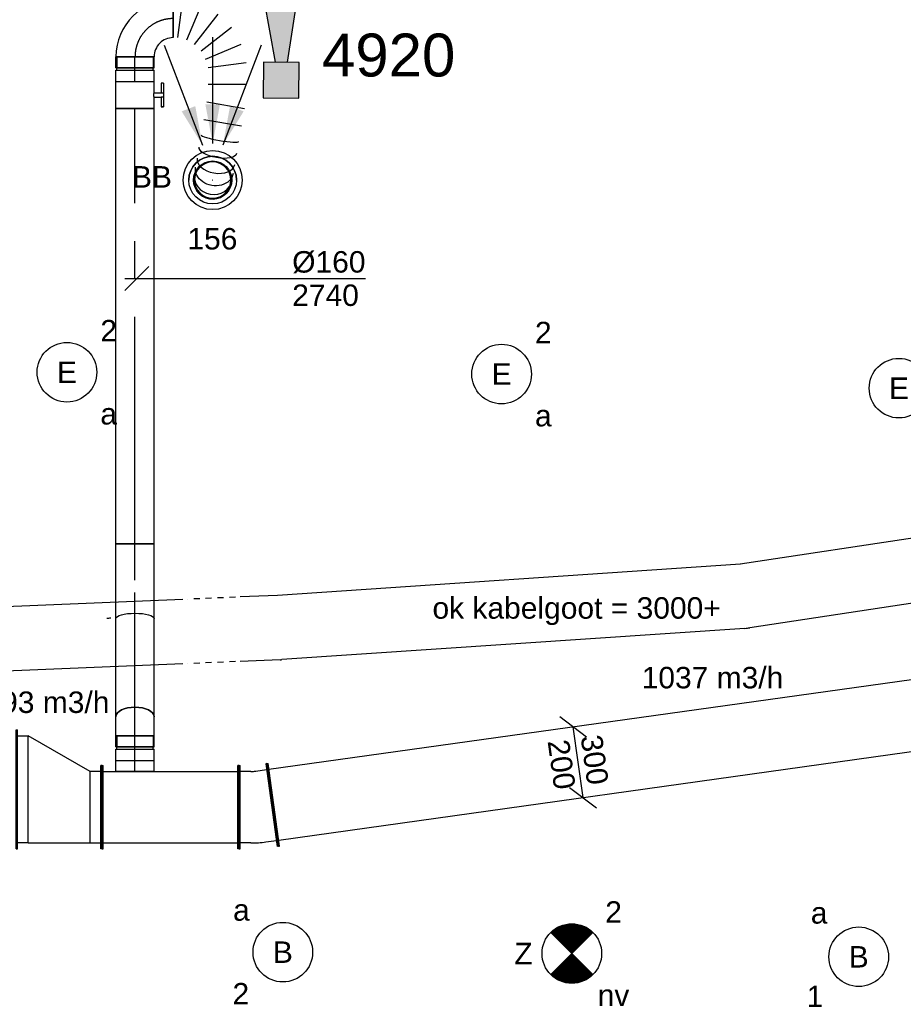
# Model space of a CAD drawing. Extents: x -329828 to 339781, y -55429 to 69176.
# Tile 109 of 140: x 25455 to 29161, y 16846 to 20976. Entities that reach past the tile are written whole.
import ezdxf
from ezdxf.enums import TextEntityAlignment as Align

# ---------------------------------------------------------------- set-up
doc = ezdxf.new("R2010")
doc.units = 0
doc.header["$LTSCALE"] = 50
for name, pattern in [('2322109', [10, 5, -2, 1, -2]), ('CENTER2', [28.575000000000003, 19.05, -3.175, 3.175, -3.175]), ('STREEPJES', [0.1, 0.05, -0.05])]:
    doc.linetypes.add(name, pattern=pattern)
doc.layers.get('0').update_dxf_attribs({"linetype": 'CONTINUOUS'})
for name, color, linetype in [('brandmeldserienummers', 1, 'CONTINUOUS'), ('EL6131--', 2, 'CONTINUOUS'), ('EL6222--', 3, 'CONTINUOUS'), ('EL6311--', 3, 'CONTINUOUS'), ('EL6350--', 3, 'CONTINUOUS'), ('EL6511--', 3, 'CONTINUOUS'), ('EM6131--', 1, 'CONTINUOUS'), ('lMcht retour bestaand_PR', 1, 'CONTINUOUS'), ('WL570---_RETOUR', 112, 'CONTINUOUS'), ('WL570---_RETOUR_HL', 8, 'CONTINUOUS'), ('WL570---_RETOUR_RST', 2, 'CONTINUOUS'), ('WL570---_RETOUR_RST_HL', 1, 'CONTINUOUS'), ('WM570---_RETOUR', 1, 'CONTINUOUS'), ('WM570---_RETOUR_PR', 1, 'CONTINUOUS'), ('WM570---_RETOUR_RST_PR', 1, 'CONTINUOUS'), ('WM570---_TOEVOER', 1, 'CONTINUOUS')]:
    doc.layers.add(name, color=color, linetype=linetype)
doc.styles.add('BURO-018', font='ARIAL.TTF', dxfattribs={"height": 90})

# ---------------------------------------------------------------- blocks, each defined once
blk = doc.blocks.new('1115B3A')
at = {"color": 0, "linetype": 'Continuous'}
blk.add_circle((0, 0), 2.5, dxfattribs=at)
at = {"color": 0, "linetype": 'Continuous', "style": 'BURO-018'}
for tag, p in [('E_GKAST', (0, 8)), ('E_GROEP', (0, 5)), ('E_SGROEP', (4.5, 5)), ('E_ARMCODE', (0, 0)), ('E_SLET', (4.5, -1))]:
    blk.add_attdef(tag, text='', height=1.8, dxfattribs=at).set_placement(p, align=Align.MIDDLE)
blk = doc.blocks.new('E00018')
at = {"color": 0, "linetype": 'Continuous'}
for p, q in [((-1.767766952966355, -1.767766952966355), (1.767766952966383, 1.767766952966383)), ((1.767766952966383, -1.767766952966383), (-1.767766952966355, 1.767766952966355))]:
    blk.add_line(p, q, dxfattribs=at)
at = {"color": 0, "linetype": 'Continuous', "const_width": 2.5}
for points in [[(-0.8838834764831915, 0.8838834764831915, -0.1989123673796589), (0, 1.25, -0.1989123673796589), (0.8838834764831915, 0.8838834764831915, -1)], [(-0.8838834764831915, -0.8838834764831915, 0.1989123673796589), (0, -1.25, 0.1989123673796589), (0.8838834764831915, -0.8838834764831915, 1)]]:
    blk.add_lwpolyline(points, format="xyb", dxfattribs=at)
blk = doc.blocks.new('1115B3A-NO1')
at = {"color": 0, "linetype": 'Continuous'}
blk.add_circle((0, 0), 2.5, dxfattribs=at)
at = {"color": 0, "zscale": 50}
blk.add_blockref('E00018', (0, 0), dxfattribs=at)
at = {"color": 0, "linetype": 'Continuous', "style": 'BURO-018'}
for tag, p in [('E_GKAST', (0, 8)), ('E_GROEP', (0, 5)), ('E_SGROEP', (4.5, 5)), ('E_ARMCODE', (0, 0)), ('E_SLET', (4.5, -1))]:
    blk.add_attdef(tag, text='', height=1.8, dxfattribs=at).set_placement(p, align=Align.MIDDLE)
blk = doc.blocks.new('E00028')
at = {"color": 0, "linetype": 'Continuous'}
for p, q in [((1.5, 11), (-1.5, 9.267949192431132)), ((1.5, 11), (0.5, 4)), ((-0.5, 4), (-1.5, 9.267949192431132)), ((-1.5, 4), (-1.5, 1)), ((1.5, 4), (-1.5, 4)), ((1.5, 1), (1.5, 4)), ((-1.5, 1), (1.5, 1))]:
    blk.add_line(p, q, dxfattribs=at)
for points in [[(-1.5, 9.267949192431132), (1.5, 11), (-0.5, 4), (0.5, 4)], [(-1.5, 4), (1.5, 4), (-1.5, 1), (1.5, 1)]]:
    blk.add_solid(points, dxfattribs=at)
at = {"color": 0, "linetype": 'Continuous', "style": 'BURO-018'}
blk.add_attdef('E_TEXT1', text='', height=1.8, dxfattribs=at).set_placement((0, 13.5), align=Align.MIDDLE)
at = {"color": 0, "linetype": 'Continuous', "style": 'BURO-018', "flags": 1}
blk.add_attdef('E_MATCODE', (0, 0), '', height=1.799999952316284, dxfattribs=at)
blk = doc.blocks.new('*U135')
at = {"color": 0, "ltscale": 10}
blk.add_arc((-4.124623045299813, 134.9999999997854, -2730), 269.9999999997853, 269.9999999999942, 273.5000000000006, dxfattribs=at)
at = {"layer": 'EM6131--', "color": 1, "style": 'BURO-018'}
blk.add_attdef('POSNR', text='', height=90, dxfattribs=at).set_placement((0, 0), align=Align.MIDDLE)
blk = doc.blocks.new('*U327')
at = {"color": 0, "ltscale": 10}
for p, q in [((7.275957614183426e-12, 175.0000000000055, -3000), (5.000000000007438, 175.0000000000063, -3000)), ((3.637978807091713e-12, -174.9999999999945, -3000), (3.32711636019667e-12, 175.0000000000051, -3000)), ((5.000000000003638, -174.9999999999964, -3000), (5.000000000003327, 175.0000000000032, -3000)), ((5.000000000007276, 150.0000000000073, -3000), (5442.26987881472, 150.0000000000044, -3000)), ((5.000000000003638, -150, -3000), (5442.26987881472, -150.0000000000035, -3000)), ((3.637978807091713e-12, -174.9999999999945, -3000), (5.0000000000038, -174.9999999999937, -3000))]:
    blk.add_line(p, q, dxfattribs=at)
at = {"layer": 'WM570---_RETOUR_PR', "color": 1, "style": 'BURO-018'}
blk.add_attdef('POSNR', text='', height=90, dxfattribs=at).set_placement((0, 0), align=Align.MIDDLE)
blk = doc.blocks.new('*U328')
at = {"layer": 'WM570---_RETOUR', "color": 0, "ltscale": 10}
for p, q in [((-77.25032941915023, 191.1344725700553), (35.65026644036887, 105.9672520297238)), ((20.80003148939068, -148.5508622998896), (-20.80003148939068, 148.5508622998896)), ((-35.65026644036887, -105.9672520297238), (77.25032941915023, -191.1344725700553))]:
    blk.add_line(p, q, dxfattribs=at)
at = {"layer": 'WM570---_RETOUR', "color": 0, "style": 'BURO-018'}
for s, p in [('200', (-128.4334093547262, 87.92744898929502)), ('200', (-128.4334093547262, 87.92744898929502)), ('300', (10.21406212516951, 107.3408117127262))]:
    blk.add_text(s, height=90, rotation=277.9707114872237, dxfattribs=at).set_placement(p)
blk = doc.blocks.new('*U469')
at = {"color": 0, "ltscale": 10}
for p, q in [((-70.97999999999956, 175, -3000), (-65.97999999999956, 175, -3000)), ((-70.97999999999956, -175, -3000), (-70.97999999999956, 175, -3000)), ((-65.97999999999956, -175, -3000), (-65.97999999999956, 175, -3000)), ((45.93393485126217, 183.175418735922, -3000), (40.98259450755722, 182.4795532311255, -3000)), ((40.98259450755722, 182.4795532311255, -3000), (89.69317984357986, -164.1142708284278, -3000)), ((45.93393485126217, 183.175418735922, -3000), (94.6445201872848, -163.4184053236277, -3000)), ((-20.97999999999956, 150, -3000), (-65.97999999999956, 150, -3000)), ((-0.1001410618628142, 151.4600619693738, -3000), (44.46192203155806, 157.7228515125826, -3000)), ((-20.97999999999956, -150, -3000), (-65.97999999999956, -150, -3000)), ((41.65178922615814, -145.6203586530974, -3000), (86.21385231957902, -139.3575691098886, -3000)), ((94.6445201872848, -163.4184053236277, -3000), (89.69317984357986, -164.1142708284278, -3000)), ((-70.97999999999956, -175, -3000), (-65.97999999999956, -175, -3000))]:
    blk.add_line(p, q, dxfattribs=at)
for radius, end in [(150.0279780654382, 278.0000000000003), (450.0279780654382, 277.9999999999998)]:
    blk.add_arc((-20.97999999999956, 300.0279780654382, -3000), radius, 270, end, dxfattribs=at)
at = {"layer": 'WM570---_RETOUR_PR', "color": 1, "style": 'BURO-018'}
blk.add_attdef('POSNR', text='', height=90, dxfattribs=at).set_placement((0, 0), align=Align.MIDDLE)
blk = doc.blocks.new('*U470')
at = {"color": 0, "ltscale": 10}
for p, q in [((-50, 250, -3000), (-45, 250, -3000)), ((-50, -250, -3000), (-50, 250, -3000)), ((-45, -250, -3000), (-45, 250, -3000)), ((-45, 225, -3000), (0, 225, -3000)), ((0, -225, -3000), (0, 225, -3000)), ((259.8076211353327, 75, -3000), (0, 225, -3000)), ((309.8076211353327, 100, -3000), (304.8076211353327, 100, -3000)), ((304.8076211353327, -250, -3000), (304.8076211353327, 100, -3000)), ((309.8076211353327, -250, -3000), (309.8076211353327, 100, -3000)), ((304.8076211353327, 75, -3000), (259.8076211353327, 75, -3000)), ((259.8076211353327, -225, -3000), (259.8076211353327, 75, -3000)), ((0, -225, -3000), (-45, -225, -3000)), ((0, -225, -3000), (259.8076211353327, -225, -3000)), ((259.8076211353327, -225, -3000), (304.8076211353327, -225, -3000)), ((-50, -250, -3000), (-45, -250, -3000)), ((309.8076211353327, -250, -3000), (304.8076211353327, -250, -3000))]:
    blk.add_line(p, q, dxfattribs=at)
at = {"layer": 'WM570---_RETOUR_PR', "color": 1, "style": 'BURO-018'}
blk.add_attdef('POSNR', text='', height=90, dxfattribs=at).set_placement((0, 0), align=Align.MIDDLE)
blk = doc.blocks.new('*U607')
at = {"color": 0, "ltscale": 10}
for p, q in [((-51.69999999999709, 80, -2740.399999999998), (-4.999999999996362, 79.99999999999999, -2740.399999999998)), ((-51.69999999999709, 80, -2740.399999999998), (-51.69999999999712, -80, -2740.399999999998)), ((-4.999999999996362, 80, -2740.399999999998), (-4.999999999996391, -80, -2740.399999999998)), ((-4.999999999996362, 76, -2740.399999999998), (5.000000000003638, 76, -2740.399999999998)), ((5.000000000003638, 80, -2740.399999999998), (51.70000000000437, 79.99999999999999, -2740.399999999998)), ((5.000000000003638, 80, -2740.399999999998), (5.000000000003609, -80, -2740.399999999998)), ((51.70000000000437, 80, -2740.399999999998), (51.70000000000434, -80, -2740.399999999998)), ((-51.69999999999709, -80, -2740.399999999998), (-4.999999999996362, -80.00000000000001, -2740.399999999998)), ((-4.999999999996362, -76, -2740.399999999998), (5.000000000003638, -76, -2740.399999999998)), ((5.000000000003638, -80, -2740.399999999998), (51.70000000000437, -80.00000000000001, -2740.399999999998))]:
    blk.add_line(p, q, dxfattribs=at)
at = {"layer": 'WL570---_RETOUR_HL', "linetype": 'CENTER2'}
blk.add_line((-51.69999999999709, 0, -2740.399999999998), (51.70000000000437, -1.899427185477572e-14, -2740.399999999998), dxfattribs=at)
at = {"layer": 'WM570---_RETOUR_PR', "color": 1, "style": 'BURO-018'}
blk.add_attdef('POSNR', text='', height=90, dxfattribs=at).set_placement((0, 0), align=Align.MIDDLE)
blk = doc.blocks.new('*U617')
at = {"color": 0, "ltscale": 10}
blk.add_arc((-5.304164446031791, -135.0000000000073, -2730), 270.0000000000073, 85.50000000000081, 90.00000000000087, dxfattribs=at)
at = {"layer": 'EM6131--', "color": 1, "style": 'BURO-018'}
blk.add_attdef('POSNR', text='', height=90, dxfattribs=at).set_placement((0, 0), align=Align.MIDDLE)
blk = doc.blocks.new('*U618')
at = {"color": 0, "ltscale": 10}
for p, q in [((0, 134.9999999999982, -2730), (3011.366148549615, 134.9999999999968, -2730)), ((0, -135.0000000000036, -2730), (3011.366148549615, -135.000000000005, -2730))]:
    blk.add_line(p, q, dxfattribs=at)
at = {"layer": 'EM6131--', "color": 1, "style": 'BURO-018'}
blk.add_attdef('POSNR', text='', height=90, dxfattribs=at).set_placement((0, 0), align=Align.MIDDLE)
blk = doc.blocks.new('*U619')
at = {"color": 0, "ltscale": 10}
blk.add_arc((-1.76724680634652, -134.9999999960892, -2730), 269.9999999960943, 88.50000000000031, 90.00000000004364, dxfattribs=at)
at = {"layer": 'EM6131--', "color": 1, "style": 'BURO-018'}
blk.add_attdef('POSNR', text='', height=90, dxfattribs=at).set_placement((0, 0), align=Align.MIDDLE)
blk = doc.blocks.new('*U620')
at = {"color": 0, "ltscale": 10}
for p, q in [((3.637978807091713e-12, 134.9999999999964, -2730), (1945.261807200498, 134.9999999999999, -2730)), ((0, -134.9999999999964, -2730), (1945.261807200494, -134.9999999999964, -2730))]:
    blk.add_line(p, q, dxfattribs=at)
at = {"layer": 'EM6131--', "color": 1, "style": 'BURO-018'}
blk.add_attdef('POSNR', text='', height=90, dxfattribs=at).set_placement((0, 0), align=Align.MIDDLE)
blk = doc.blocks.new('*U1238')
at = {"color": 2, "ltscale": 10}
for p, q in [((-57.24999999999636, 80, -2740.399999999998), (57.25000000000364, 79.99999999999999, -2740.399999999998)), ((-57.24999999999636, -80, -2740.399999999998), (-57.24999999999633, 80, -2740.399999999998)), ((57.25000000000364, 80, -2740.399999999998), (57.25000000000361, -80, -2740.399999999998)), ((-57.24999999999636, -80, -2740.399999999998), (-9.541666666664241, -80.00000000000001, -2740.399999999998)), ((-9.541666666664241, -80, -2740.399999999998), (-9.541666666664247, -109.3333333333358, -2740.399999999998)), ((9.541666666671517, -80, -2740.399999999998), (9.54166666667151, -120, -2740.399999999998)), ((9.541666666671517, -80, -2740.399999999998), (57.25000000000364, -80.00000000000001, -2740.399999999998)), ((-50.2466210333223, -109.3333333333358, -2740.399999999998), (-50.2466210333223, -120.0000000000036, -2740.399999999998)), ((-48.91328769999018, -109.3333333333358, -2740.399999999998), (-50.2466210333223, -109.3333333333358, -2740.399999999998)), ((-50.2466210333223, -120.0000000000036, -2740.399999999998), (-48.91328769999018, -120, -2740.399999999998)), ((-7.515583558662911, -109.3333333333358, -2740.399999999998), (-48.91328769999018, -109.3333333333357, -2740.399999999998)), ((-48.91328769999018, -120, -2740.399999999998), (-48.91328769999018, -109.3333333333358, -2740.399999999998)), ((-7.515583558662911, -120, -2740.399999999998), (-48.91328769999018, -120, -2740.399999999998)), ((-7.515583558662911, -109.3333333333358, -2740.399999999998), (-7.515583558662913, -120, -2740.399999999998)), ((9.541666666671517, -120, -2740.399999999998), (-7.515583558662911, -120, -2740.399999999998)), ((50.24662103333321, -109.3333333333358, -2740.399999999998), (9.541666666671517, -109.3333333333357, -2740.399999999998)), ((50.24662103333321, -120, -2740.399999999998), (9.541666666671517, -120, -2740.399999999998)), ((50.24662103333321, -120, -2740.399999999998), (50.24662103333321, -109.3333333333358, -2740.399999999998))]:
    blk.add_line(p, q, dxfattribs=at)
blk.add_spline([(-9.492711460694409, -79.9941758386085, -2740.399999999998), (-9.346348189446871, -79.97693931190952, -2740.399999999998), (-9.1040787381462, -79.9489890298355, -2740.399999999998), (-8.768389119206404, -79.91145878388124, -2740.399999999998), (-8.342723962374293, -79.86587281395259, -2740.399999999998), (-7.831451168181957, -79.81408537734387, -2740.399999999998), (-7.239817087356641, -79.75820677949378, -2740.399999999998), (-6.573892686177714, -79.70051858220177, -2740.399999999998), (-5.840511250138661, -79.6433811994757, -2740.399999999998), (-5.047198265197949, -79.58913749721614, -2740.399999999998), (-4.202094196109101, -79.5400162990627, -2740.399999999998), (-3.313870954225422, -79.49803983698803, -2740.399999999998), (-2.391642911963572, -79.46493914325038, -2740.399999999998), (-1.444873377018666, -79.44208114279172, -2740.399999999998), (-0.4832774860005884, -79.43041076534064, -2740.399999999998), (0.4832774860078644, -79.43041076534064, -2740.399999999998), (1.444873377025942, -79.44208114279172, -2740.399999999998), (2.391642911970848, -79.46493914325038, -2740.399999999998), (3.313870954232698, -79.49803983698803, -2740.399999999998), (4.202094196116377, -79.5400162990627, -2740.399999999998), (5.047198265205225, -79.58913749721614, -2740.399999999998), (5.840511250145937, -79.6433811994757, -2740.399999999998), (6.57389268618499, -79.70051858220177, -2740.399999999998), (7.239817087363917, -79.75820677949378, -2740.399999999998), (7.831451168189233, -79.81408537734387, -2740.399999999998), (8.34272396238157, -79.86587281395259, -2740.399999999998), (8.76838911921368, -79.91145878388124, -2740.399999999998), (9.104078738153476, -79.9489890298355, -2740.399999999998), (9.346348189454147, -79.97693931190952, -2740.399999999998), (9.492711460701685, -79.9941758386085, -2740.399999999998), (9.541666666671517, -80, -2740.399999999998)], degree=3, dxfattribs=at)
at = {"layer": 'WL570---_RETOUR', "color": 1, "style": 'BURO-018'}
blk.add_attdef('I', text='', height=90, dxfattribs=at).set_placement((0, 0), align=Align.MIDDLE)
at = {"layer": 'WM570---_RETOUR_PR', "color": 1, "style": 'BURO-018'}
blk.add_attdef('POSNR', text='', height=90, dxfattribs=at).set_placement((0, 0), align=Align.MIDDLE)
blk = doc.blocks.new('*U1239')
at = {"layer": 'WM570---_RETOUR', "color": 0, "ltscale": 10}
for p, q in [((-50, -50), (50, 50)), ((-50, 0), (959.0631700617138, 0))]:
    blk.add_line(p, q, dxfattribs=at)
at = {"layer": 'WM570---_RETOUR', "color": 0, "style": 'BURO-018'}
for s, p in [('%%c160', (651.4915465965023, 25)), ('2740', (651.4915465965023, -115))]:
    blk.add_text(s, height=90, dxfattribs=at).set_placement(p)
blk = doc.blocks.new('*U1289')
at = {"color": 0, "ltscale": 10}
for p, q in [((0, 175, -3000), (5, 175, -3000)), ((0, -175, -3000), (0, 175, -3000)), ((5, -175, -3000), (5, 175, -3000)), ((574.2930557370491, 175, -3000), (569.2930557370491, 175, -3000)), ((569.2930557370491, -175, -3000), (569.2930557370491, 175, -3000)), ((574.2930557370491, -175, -3000), (574.2930557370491, 175, -3000)), ((5, 150, -3000), (569.2930557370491, 150, -3000)), ((5, -150, -3000), (569.2930557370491, -150, -3000)), ((0, -175, -3000), (5, -175, -3000)), ((574.2930557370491, -175, -3000), (569.2930557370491, -175, -3000))]:
    blk.add_line(p, q, dxfattribs=at)
at = {"layer": 'lMcht retour bestaand_PR', "color": 1, "linetype": '2322109', "style": 'BURO-018'}
blk.add_attdef('POSNR', text='', height=90, dxfattribs=at).set_placement((0, 0), align=Align.MIDDLE)
blk = doc.blocks.new('*U1290')
at = {"color": 0, "ltscale": 10}
for p, q in [((3.637978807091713e-12, 80, -3000), (46.20000000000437, 79.99999999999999, -3000)), ((3.637978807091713e-12, -80, -3000), (3.66737033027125e-12, 80, -3000)), ((46.20000000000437, 80, -3000), (46.20000000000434, -80, -3000)), ((3.637978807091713e-12, -80, -3000), (46.20000000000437, -80.00000000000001, -3000))]:
    blk.add_line(p, q, dxfattribs=at)
at = {"layer": 'WL570---_RETOUR_HL', "linetype": 'CENTER2'}
blk.add_line((3.637978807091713e-12, 0, -3000), (46.20000000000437, -8.486802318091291e-15, -3000), dxfattribs=at)
at = {"layer": 'WM570---_RETOUR_PR', "color": 1, "linetype": '2322109', "style": 'BURO-018'}
blk.add_attdef('POSNR', text='', height=90, dxfattribs=at).set_placement((0, 0), align=Align.MIDDLE)
blk = doc.blocks.new('*U1291')
at = {"color": 0, "ltscale": 10}
for p, q in [((-51.69999999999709, 80, -3000), (-4.999999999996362, 79.99999999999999, -3000)), ((-51.69999999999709, 80, -3000), (-51.69999999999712, -80, -3000)), ((-4.999999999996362, 80, -3000), (-4.999999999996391, -80, -3000)), ((-4.999999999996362, 76, -3000), (5.000000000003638, 76, -3000)), ((5.000000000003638, 80, -3000), (51.70000000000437, 79.99999999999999, -3000)), ((5.000000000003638, 80, -3000), (5.000000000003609, -80, -3000)), ((51.70000000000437, 80, -3000), (51.70000000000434, -80, -3000)), ((-51.69999999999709, -80, -3000), (-4.999999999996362, -80.00000000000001, -3000)), ((-4.999999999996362, -76, -3000), (5.000000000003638, -76, -3000)), ((5.000000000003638, -80, -3000), (51.70000000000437, -80.00000000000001, -3000))]:
    blk.add_line(p, q, dxfattribs=at)
at = {"layer": 'WL570---_RETOUR_HL', "linetype": 'CENTER2'}
blk.add_line((-51.69999999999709, 0, -3000), (51.70000000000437, -1.899427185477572e-14, -3000), dxfattribs=at)
at = {"layer": 'WM570---_RETOUR_PR', "color": 1, "linetype": '2322109', "style": 'BURO-018'}
blk.add_attdef('POSNR', text='', height=90, dxfattribs=at).set_placement((0, 0), align=Align.MIDDLE)
blk = doc.blocks.new('*U1292')
at = {"color": 0, "ltscale": 10}
for p, q in [((-42.89999999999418, 76, -3000), (-89.5999999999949, 76.00000000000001, -3000)), ((-89.5999999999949, -76, -3000), (-89.59999999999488, 76, -3000)), ((-42.89999999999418, 80, -3000), (-21.82177955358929, 80, -3000)), ((-42.89999999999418, -80, -3000), (-42.89999999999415, 80, -3000)), ((-42.89999999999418, -76, -3000), (-42.89999999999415, 76, -3000)), ((-21.82177955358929, 80, -3000), (18.89821544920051, 79.99999999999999, -3000)), ((18.89821544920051, 80, -3000), (37.15248982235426, 80, -3000)), ((-42.89999999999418, -76, -3000), (-89.5999999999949, -75.99999999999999, -3000)), ((-42.89999999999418, -80, -3000), (-21.82177955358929, -80, -3000)), ((-21.82177955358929, -80, -3000), (18.89821544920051, -80.00000000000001, -3000)), ((18.89821544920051, -80, -3000), (37.15248982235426, -80, -3000))]:
    blk.add_line(p, q, dxfattribs=at)
at = {"color": 0, "ltscale": 10, "extrusion": (-1.077753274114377e-33, 1.979800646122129e-49, -1)}
blk.add_ellipse((37.15248982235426, 0, -3000), major_axis=(1.469576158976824e-14, 80), ratio=0.4999999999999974, start_param=0, end_param=3.141592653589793, dxfattribs=at)
at = {"layer": 'WL570---_RETOUR_HL', "linetype": 'CENTER2'}
blk.add_line((-42.89999999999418, 0, -3000), (37.15248982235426, -1.470540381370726e-14, -3000), dxfattribs=at)
at = {"layer": 'WM570---_RETOUR_PR', "color": 1, "linetype": '2322109', "style": 'BURO-018'}
blk.add_attdef('POSNR', text='', height=90, dxfattribs=at).set_placement((0, 0), align=Align.MIDDLE)
blk = doc.blocks.new('*U1293')
at = {"color": 0, "ltscale": 10}
for p, q in [((3.637978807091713e-12, 135.0000000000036, -2730), (168.4269086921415, 135.0000000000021, -2730)), ((408.6370558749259, 135.0000000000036, -2730), (2700.915449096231, 135.0000000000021, -2730)), ((0, -135, -2730), (157.1255678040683, -134.9999999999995, -2730)), ((397.3357149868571, -135, -2730), (2700.915449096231, -134.9999999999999, -2730))]:
    blk.add_line(p, q, dxfattribs=at)
at = {"color": 0, "linetype": 'STREEPJES', "ltscale": 10}
for p, q in [((188.4269086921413, 135, -2730), (388.6370558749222, 135.0000000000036, -2730)), ((177.1255678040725, -135, -2730), (377.3357149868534, -134.9999999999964, -2730))]:
    blk.add_line(p, q, dxfattribs=at)
at = {"layer": 'EM6131--', "color": 1, "linetype": '2322109', "style": 'BURO-018'}
blk.add_attdef('POSNR', text='', height=90, dxfattribs=at).set_placement((0, 0), align=Align.MIDDLE)
blk = doc.blocks.new('*U1294')
at = {"color": 0, "ltscale": 10}
for p, q in [((3.637978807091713e-12, 80, -2740.399999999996), (1826.728641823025, 79.99999999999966, -2740.399999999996)), ((3.637978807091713e-12, -80, -2740.399999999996), (3.66737033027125e-12, 80, -2740.399999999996)), ((1826.728641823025, 80, -2740.399999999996), (1826.728641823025, -80, -2740.399999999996)), ((3.637978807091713e-12, -80, -2740.399999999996), (1826.728641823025, -80.00000000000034, -2740.399999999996))]:
    blk.add_line(p, q, dxfattribs=at)
at = {"layer": 'WL570---_RETOUR_HL', "linetype": 'CENTER2'}
blk.add_line((3.637978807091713e-12, 0, -2740.399999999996), (1826.728641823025, -3.355646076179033e-13, -2740.399999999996), dxfattribs=at)
at = {"layer": 'WM570---_RETOUR_PR', "color": 1, "linetype": '2322109', "style": 'BURO-018'}
blk.add_attdef('POSNR', text='', height=90, dxfattribs=at).set_placement((0, 0), align=Align.MIDDLE)
blk = doc.blocks.new('*U1295')
at = {"color": 0, "ltscale": 10}
for p, q in [((0, 80, -2978.549999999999), (412.4878998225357, 79.99999999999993, -2978.549999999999)), ((0, -80, -2978.549999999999), (412.4878998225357, -80.00000000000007, -2978.549999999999))]:
    blk.add_line(p, q, dxfattribs=at)
blk.add_ellipse((0, 0, -2978.549999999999), major_axis=(1.469576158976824e-14, 79.99999999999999), ratio=0.4999999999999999, start_param=3.141592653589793, end_param=6.283185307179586, dxfattribs=at)
at = {"layer": 'WL570---_RETOUR_HL', "linetype": 'CENTER2'}
blk.add_line((0, 0, -2978.549999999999), (521.4276072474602, -9.578469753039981e-14, -2978.549999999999), dxfattribs=at)
at = {"layer": 'WM570---_RETOUR_PR', "color": 1, "linetype": '2322109', "style": 'BURO-018'}
blk.add_attdef('POSNR', text='', height=90, dxfattribs=at).set_placement((0, 0), align=Align.MIDDLE)
blk = doc.blocks.new('*U1296')
at = {"color": 0, "ltscale": 10}
for p, q in [((-160.0000000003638, 79.9999999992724, -2740.399999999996), (152.4199999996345, 80.00000000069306, -2740.399999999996)), ((152.4199999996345, 80.00000000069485, -2740.399999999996), (152.420000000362, -79.99999999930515, -2740.399999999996)), ((-159.9999999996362, -80.0000000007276, -2740.399999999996), (152.4200000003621, -79.99999999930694, -2740.399999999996))]:
    blk.add_line(p, q, dxfattribs=at)
at = {"color": 0, "ltscale": 10, "extrusion": (1.607645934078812e-28, 7.31043197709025e-40, -1)}
blk.add_ellipse((-160, -7.275957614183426e-10, -2740.399999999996), major_axis=(-3.637831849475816e-10, 80), ratio=0.2679491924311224, start_param=0, end_param=3.141592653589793, dxfattribs=at)
blk.add_ellipse((-160, -7.275957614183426e-10, -2740.399999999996), major_axis=(-3.637831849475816e-10, 80), ratio=0.2679491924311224, start_param=0, end_param=3.141592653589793, dxfattribs=at)
at = {"layer": 'WL570---_RETOUR_HL', "linetype": 'CENTER2'}
blk.add_line((0, 0, -2740.399999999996), (152.4199999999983, 6.930979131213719e-10, -2740.399999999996), dxfattribs=at)
at = {"layer": 'WM570---_RETOUR_PR', "color": 1, "linetype": '2322109', "style": 'BURO-018'}
blk.add_attdef('POSNR', text='', height=90, dxfattribs=at).set_placement((0, 0), align=Align.MIDDLE)
blk = doc.blocks.new('*U1172')
at = {"ltscale": 10}
for points in [[(-42.80261999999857, 146.7226179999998), (-129.9186492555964, 288.1091546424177), (-72.88984364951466, 310.0447361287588)], [(0, 154), (-30.55099999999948, 317.2360000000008), (30.55099999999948, 317.2360000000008)], [(42.80261999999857, 146.7226179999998), (72.88984364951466, 310.0447361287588), (129.9186492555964, 288.1091546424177)]]:
    blk.add_hatch(color=0, dxfattribs=at).paths.add_polyline_path(points)
at = {"color": 0, "ltscale": 10}
for p, q in [((0, 600, -2400), (0, 154, -2400)), ((-203.8220000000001, 565.3457999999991, -2400), (-42.80261999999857, 146.7226179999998, -2400)), ((203.8220000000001, 565.3457999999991, -2400), (42.80261999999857, 146.7226179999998, -2400))]:
    blk.add_line(p, q, dxfattribs=at)
for radius in [124, 100]:
    blk.add_circle((0, 0, -2400), radius, dxfattribs=at)
at = {"layer": 'WL570---_RETOUR_RST', "color": 1, "style": 'BURO-018'}
for tag in ['MC', 'Q']:
    blk.add_attdef(tag, text='', height=90, dxfattribs=at).set_placement((0, 0), align=Align.MIDDLE)
at = {"layer": 'WM570---_RETOUR_RST_PR', "color": 1, "style": 'BURO-018'}
blk.add_attdef('POSNR', text='', height=90, dxfattribs=at).set_placement((0, 0), align=Align.MIDDLE)
blk = doc.blocks.new('*U1774')
at = {"color": 0, "ltscale": 10}
for radius in [100, 100, 100, 80, 80]:
    blk.add_circle((0, 0, -2449.5), radius, dxfattribs=at)
for radius, end in [(100, 180), (76, 359.8200000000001), (76, 359.8200000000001), (76, 180), (76, 180)]:
    blk.add_arc((0, 0, -2449.5), radius, 0, end, dxfattribs=at)
at = {"layer": 'WL570---_RETOUR_RST_HL', "linetype": 'CENTER2'}
blk.add_circle((0, 0, -2449.5), 0.075, dxfattribs=at)
blk.add_circle((0, 0, -2449.5), 0.075, dxfattribs=at)
blk.add_circle((0, 0, -2449.5), 0.075, dxfattribs=at)
at = {"layer": 'WM570---_RETOUR_RST_PR', "color": 1, "style": 'BURO-018'}
blk.add_attdef('POSNR', text='', height=90, dxfattribs=at).set_placement((0, 0), align=Align.MIDDLE)
blk = doc.blocks.new('*U1775')
at = {"color": 0, "ltscale": 10}
for p, q in [((-159.9999999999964, 76, -2740.399999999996), (-206.6999999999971, 76.00000000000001, -2740.399999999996)), ((-206.6999999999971, -76, -2740.399999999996), (-206.6999999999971, 76, -2740.399999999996)), ((-159.9999999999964, -80, -2740.399999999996), (-159.9999999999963, 80, -2740.399999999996)), ((-159.9999999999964, -76, -2740.399999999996), (-159.9999999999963, 76, -2740.399999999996)), ((-159.9999999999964, -76, -2740.399999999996), (-206.6999999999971, -75.99999999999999, -2740.399999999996)), ((80.00000000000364, -160, -2740.399999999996), (-79.99999999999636, -160, -2740.399999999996))]:
    blk.add_line(p, q, dxfattribs=at)
for centre, radius, start, end in [((-159.9999999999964, -160, -2740.399999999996), 240, 0, 90), ((-159.9999999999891, -159.9999999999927, -2740.399999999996), 79.99999999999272, 359.9999999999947, 90.0000000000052)]:
    blk.add_arc(centre, radius, start, end, dxfattribs=at)
at = {"layer": 'WL570---_RETOUR_HL', "linetype": 'CENTER2'}
blk.add_arc((-159.9999999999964, -160, -2740.399999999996), 160, 0, 90, dxfattribs=at)
at = {"layer": 'WM570---_RETOUR_PR', "color": 1, "style": 'BURO-018'}
blk.add_attdef('POSNR', text='', height=90, dxfattribs=at).set_placement((0, 0), align=Align.MIDDLE)
blk = doc.blocks.new('*U1776')
at = {"color": 0, "ltscale": 10}
for p, q in [((0, -80, -2740.399999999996), (-2.957754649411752e-62, 80, -2740.399999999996)), ((19.23358609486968, -80, -2740.399999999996), (40.29798570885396, 80, -2740.399999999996)), ((118.1477159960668, 59.14022763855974, -2740.399999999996), (56.39002117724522, -89.9560367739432, -2740.399999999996)), ((89.70356950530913, -109.1896228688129, -2740.399999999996), (187.9458746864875, 18.84224192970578, -2740.399999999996)), ((244.9358326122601, -38.14771599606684, -2740.399999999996), (116.9039678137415, -136.3900211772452, -2740.399999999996)), ((136.1375539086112, -169.7035695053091, -2740.399999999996), (285.2338183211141, -107.9458746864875, -2740.399999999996)), ((306.0935906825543, -185.7956049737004, -2740.399999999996), (146.0935906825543, -206.8600045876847, -2740.399999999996)), ((306.0935906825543, -277.1008820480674, -2740.399999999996), (146.0935906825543, -277.1008820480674, -2740.399999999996)), ((298.5662612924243, -378.4194024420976, -2740.399999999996), (140.9166888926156, -351.0951948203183, -2740.399999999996)), ((285.8620301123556, -451.7176528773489, -2740.399999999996), (128.2124577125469, -424.3934452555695, -2740.399999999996))]:
    blk.add_line(p, q, dxfattribs=at)
blk.add_arc((165.5564438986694, -677.3829058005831, -2740.399999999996), 80, 170.1670423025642, 350.1670423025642, dxfattribs=at)
for centre, major_axis, ratio in [((196.0603492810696, -501.3877696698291, -2740.399999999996), (-78.82478619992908, 13.66210381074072), 0.1316524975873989), ((179.1156099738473, -599.1520284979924, -2740.399999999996), (-78.82478619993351, 13.66210381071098), 0.6140144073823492), ((167.9504056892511, -663.5707192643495, -2740.399999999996), (-78.8247861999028, 13.66210381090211), 0.9318516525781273)]:
    blk.add_ellipse(centre, major_axis=major_axis, ratio=ratio, start_param=0, end_param=3.141592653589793, dxfattribs=at)
at = {"color": 0, "ltscale": 10, "extrusion": (0, 0, -1)}
blk.add_ellipse((187.1259622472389, -552.9355515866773, -2740.399999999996), major_axis=(78.82478619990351, -13.66210381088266), ratio=0.3859855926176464, start_param=0, end_param=3.141592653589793, dxfattribs=at)
at = {"color": 0, "ltscale": 10, "extrusion": (0, 0, -0.9999999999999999)}
blk.add_ellipse((172.5751847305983, -636.887623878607, -2740.399999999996), major_axis=(78.82478619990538, -13.66210381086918), ratio=0.8001991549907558, start_param=0, end_param=3.141592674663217, dxfattribs=at)
at = {"layer": 'WM570---_RETOUR_PR', "color": 1, "style": 'BURO-018'}
blk.add_attdef('POSNR', text='', height=90, dxfattribs=at).set_placement((0, 0), align=Align.MIDDLE)

msp = doc.modelspace()

# ---------------------------------------------------------------- block references
at = {"layer": 'EL6131--'}
for name, p, rotation in [('*U618', (31474.6437872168, 19009.81642728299, 2730), 188.6096487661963), ('*U620', (28486.67724830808, 18557.83517357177, 2730), 183.8676832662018), ('*U135', (25821.24553515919, 18601.28252482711, 2730), 1.301082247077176), ('*U617', (28491.96777430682, 18558.21529871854, 2730), 188.6096487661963), ('*U619', (26544.08258601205, 18426.50309384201, 2730), 183.8676832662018)]:
    msp.add_blockref(name, p, dxfattribs=dict(at, rotation=rotation))
at = {"layer": 'EL6131--', "linetype": '2322109', "rotation": 182.3968199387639}
msp.add_blockref('*U1293', (26542.31684792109, 18426.43008515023, 2730), dxfattribs=at)
at = {"layer": 'EL6311--'}
ref = msp.add_blockref('1115B3A', (25653.21851332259, 19497.41418229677), dxfattribs=dict(at, xscale=50, yscale=50, zscale=50))
ref.add_attrib('E_ARMCODE', 'E', dxfattribs={"layer": '0', "color": 1, "linetype": 'Continuous', "height": 90, "style": 'BURO-018'}).set_placement((25653.21851332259, 19497.41418229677), align=Align.MIDDLE)
ref.add_attrib('E_SLET', 'a', dxfattribs={"layer": '0', "color": 1, "linetype": 'Continuous', "height": 90, "style": 'BURO-018'}).set_placement((25828.21851332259, 19322.41418229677), align=Align.MIDDLE)
ref.add_attrib('E_GROEP', '2', dxfattribs={"layer": '0', "color": 1, "linetype": 'Continuous', "height": 90, "style": 'BURO-018'}).set_placement((25828.21851332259, 19672.41418229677), align=Align.MIDDLE)
ref = msp.add_blockref('1115B3A', (27475.95999612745, 19489.62552488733), dxfattribs=dict(at, xscale=50, yscale=50, zscale=50))
ref.add_attrib('E_ARMCODE', 'E', dxfattribs={"layer": '0', "color": 1, "linetype": 'Continuous', "height": 90, "style": 'BURO-018'}).set_placement((27475.95999612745, 19489.62552488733), align=Align.MIDDLE)
ref.add_attrib('E_SLET', 'a', dxfattribs={"layer": '0', "color": 1, "linetype": 'Continuous', "height": 90, "style": 'BURO-018'}).set_placement((27650.95999612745, 19314.62552488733), align=Align.MIDDLE)
ref.add_attrib('E_GROEP', '2', dxfattribs={"layer": '0', "color": 1, "linetype": 'Continuous', "height": 90, "style": 'BURO-018'}).set_placement((27650.95999612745, 19664.62552488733), align=Align.MIDDLE)
ref = msp.add_blockref('1115B3A', (29142.72616514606, 19430.5285529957), dxfattribs=dict(at, xscale=50, yscale=50, zscale=50))
ref.add_attrib('E_ARMCODE', 'E', dxfattribs={"layer": '0', "color": 1, "linetype": 'Continuous', "height": 90, "style": 'BURO-018'}).set_placement((29142.72616514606, 19430.5285529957), align=Align.MIDDLE)
ref.add_attrib('E_SLET', 'a', dxfattribs={"layer": '0', "color": 1, "linetype": 'Continuous', "height": 90, "style": 'BURO-018'}).set_placement((29317.72616514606, 19255.5285529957), align=Align.MIDDLE)
ref.add_attrib('E_GROEP', '2', dxfattribs={"layer": '0', "color": 1, "linetype": 'Continuous', "height": 90, "style": 'BURO-018'}).set_placement((29317.72616514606, 19605.5285529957), align=Align.MIDDLE)
ref = msp.add_blockref('1115B3A', (26558.59358694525, 17064.9357117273), dxfattribs=dict(at, xscale=49.99999999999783, yscale=50, zscale=50, rotation=179.5895591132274))
ref.add_attrib('E_ARMCODE', 'B', dxfattribs={"layer": '0', "color": 1, "linetype": 'Continuous', "height": 90, "style": 'BURO-018'}).set_placement((26558.59358694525, 17064.9357117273), align=Align.MIDDLE)
ref.add_attrib('E_SLET', 'a', dxfattribs={"layer": '0', "color": 1, "linetype": 'Continuous', "height": 90, "style": 'BURO-018'}).set_placement((26384.85168673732, 17241.18483119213), align=Align.MIDDLE)
ref.add_attrib('E_GROEP', '2', dxfattribs={"layer": '0', "color": 1, "linetype": 'Continuous', "height": 90, "style": 'BURO-018'}).set_placement((26382.34446748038, 16891.19381151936), align=Align.MIDDLE)
ref = msp.add_blockref('1115B3A', (28973.85697689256, 17045.48044028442), dxfattribs=dict(at, xscale=50.00000000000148, yscale=50, zscale=50, rotation=177.1126939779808))
ref.add_attrib('E_ARMCODE', 'B', dxfattribs={"layer": '0', "color": 1, "linetype": 'Continuous', "height": 90, "style": 'BURO-018'}).set_placement((28973.85697689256, 17045.48044028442), align=Align.MIDDLE)
ref.add_attrib('E_SLET', 'a', dxfattribs={"layer": '0', "color": 1, "linetype": 'Continuous', "height": 90, "style": 'BURO-018'}).set_placement((28807.89417450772, 17229.07332746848), align=Align.MIDDLE)
ref.add_attrib('E_GROEP', '1', dxfattribs={"layer": '0', "color": 1, "linetype": 'Continuous', "height": 90, "style": 'BURO-018'}).set_placement((28790.26408970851, 16879.51763789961), align=Align.MIDDLE)
at = {"layer": 'EL6350--'}
ref = msp.add_blockref('1115B3A-NO1', (27770.53606904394, 17059.18032228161), dxfattribs=dict(at, xscale=50, yscale=50, zscale=50))
ref.add_attrib('E_ARMCODE', 'Z', dxfattribs={"layer": '0', "color": 1, "linetype": 'Continuous', "height": 90, "style": 'BURO-018'}).set_placement((27567.7577360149, 17059.18032228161), align=Align.MIDDLE)
ref.add_attrib('E_SLET', 'nv', dxfattribs={"layer": '0', "color": 1, "linetype": 'Continuous', "height": 90, "style": 'BURO-018'}).set_placement((27945.53606904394, 16884.18032228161), align=Align.MIDDLE)
ref.add_attrib('E_GROEP', '2', dxfattribs={"layer": '0', "color": 1, "linetype": 'Continuous', "height": 90, "style": 'BURO-018'}).set_placement((27945.53606904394, 17234.18032228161), align=Align.MIDDLE)
at = {"layer": 'EL6511--', "xscale": 49.99999999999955, "yscale": 49.99999999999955, "zscale": 49.99999999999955, "rotation": 359.4208661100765}
msp.add_blockref('E00028', (26550.34035935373, 20597.92873854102), dxfattribs=at)
at = {"layer": 'WL570---_RETOUR'}
for name, p, rotation in [('*U1775', (25938.68824054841, 20980.96034208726, 2740.399999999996), 90), ('*U607', (25938.4766747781, 20769.26034208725, 2740.399999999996), 90), ('*U1238', (25938.4766747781, 20660.31034208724, 2740.399999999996), 90), ('*U327', (26515.98830731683, 17682.75806803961, 3000), 7.970711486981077)]:
    msp.add_blockref(name, p, dxfattribs=dict(at, rotation=rotation))
for name, p in [('*U1776', (26098.68824054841, 20980.96034208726, 2740.399999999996)), ('*U470', (25490.61840292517, 17747.87956133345, 3000)), ('*U1289', (25800.42602406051, 17672.87956133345, 3000)), ('*U469', (26445.69907979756, 17672.87956133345, 3000))]:
    msp.add_blockref(name, p, dxfattribs=at)
at = {"layer": 'WL570---_RETOUR', "linetype": '2322109'}
for name, p, rotation in [('*U1294', (25938.4766747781, 18777.43995097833, 2740.399999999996), 90), ('*U1296', (25938.4766747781, 18625.01995097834, 2740.399999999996), 89.99999999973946), ('*U1295', (25938.47667477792, 18052.53205115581, 2978.55), 90), ('*U1292', (25938.47667477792, 18015.37956133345, 3000), 90), ('*U1291', (25938.47667477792, 17920.77956133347, 3000), 90), ('*U1290', (25938.47667477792, 17822.87956133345, 3000), 90)]:
    msp.add_blockref(name, p, dxfattribs=dict(at, rotation=rotation))
at = {"layer": 'WL570---_RETOUR_RST'}
ref = msp.add_blockref('*U1172', (26264.24468444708, 20303.57743628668, 2400), dxfattribs=at)
ref.add_attrib('Q', '156', dxfattribs={"color": 1, "height": 90, "style": 'BURO-018'}).set_placement((26263.0226159, 20057.39032947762), align=Align.MIDDLE)
ref.add_attrib('MC', 'BB', dxfattribs={"color": 1, "height": 90, "style": 'BURO-018'}).set_placement((26009.5586033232, 20316.83614061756), align=Align.MIDDLE)
msp.add_blockref('*U1774', (26264.24468444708, 20303.57743628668, 2449.5), dxfattribs=at)
at = {"layer": 'WM570---_RETOUR'}
for name, p in [('*U1239', (25946.30302846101, 19890.43556658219, 2740.399999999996)), ('*U328', (27797.09809905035, 17862.13854148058, 3000))]:
    msp.add_blockref(name, p, dxfattribs=at)

# ---------------------------------------------------------------- texts
at = {"layer": 'brandmeldserienummers', "color": 1, "style": 'BURO-018'}
msp.add_text('4920', height=180, dxfattribs=at).set_placement((26722.60919559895, 20737.97507288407))
at = {"layer": 'EL6222--', "color": 1, "style": 'BURO-018'}
msp.add_text('ok kabelgoot = 3000+', height=90, dxfattribs=at).set_placement((27186.13951541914, 18463.7127639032))
at = {"layer": 'WM570---_TOEVOER', "style": 'BURO-018'}
for s, p in [('1037 m3/h', (28063.45883539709, 18171.45883440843)), ('1193 m3/h', (25237.20840987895, 18068.31166941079))]:
    msp.add_text(s, height=90, dxfattribs=at).set_placement(p)

doc.saveas('drawing.dxf')
